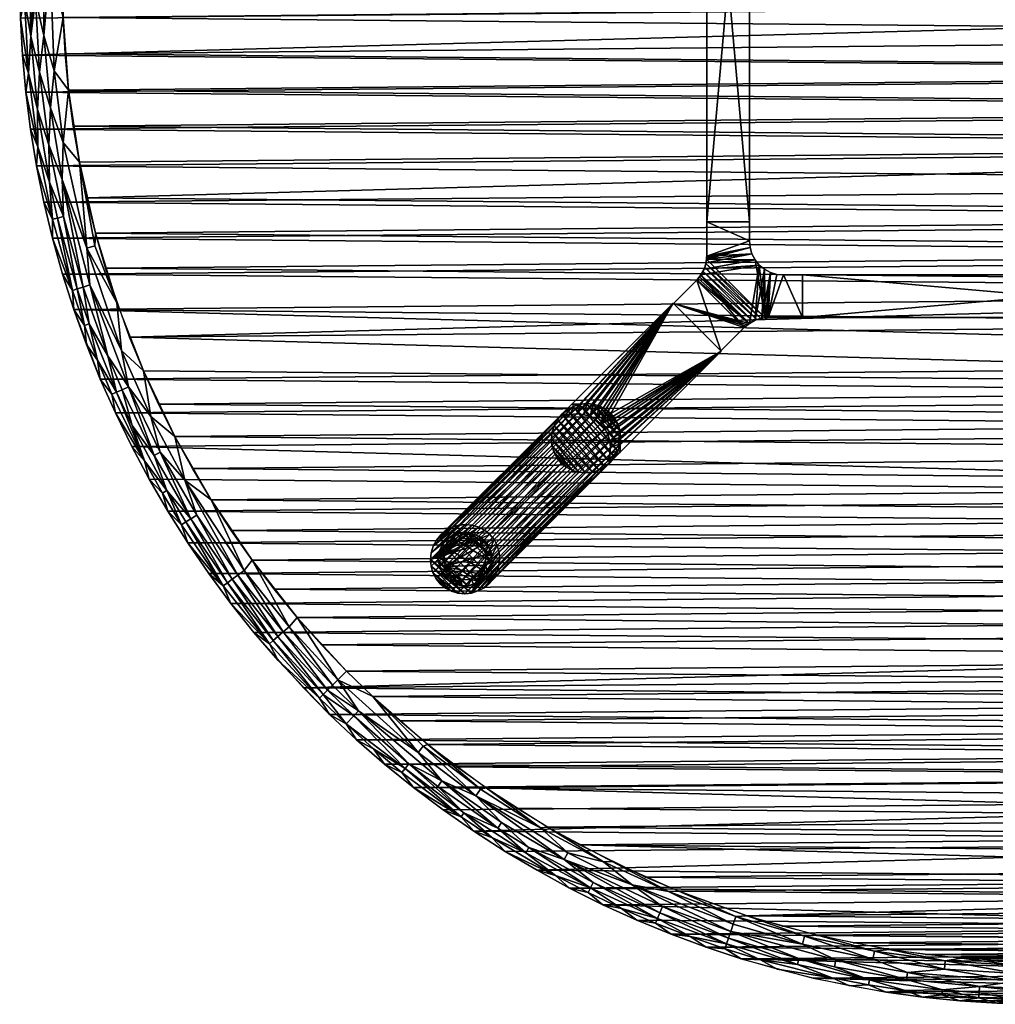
# Model space of a CAD drawing. Header units: inches. Extents: x -30 to 30, y -30 to 30.
# Tile 1 of 7: x -30 to -1.4, y -30 to -1.1. Entities that reach past the tile are written whole.
import ezdxf

# ---------------------------------------------------------------- set-up
doc = ezdxf.new("R2010")
doc.units = ezdxf.units.IN
doc.header["$MEASUREMENT"] = 0
for name, color, linetype in [('AFUTL-3-EDPL', 19, 'Continuous'), ('AFUTL-3-GDPL', 19, 'Continuous'), ('AFUTL-3-HWPT', 4, 'Continuous'), ('AFUTL-3-LGWD', 15, 'Continuous'), ('AFUTL-3-TPWD', 15, 'Continuous')]:
    doc.layers.add(name, color=color, linetype=linetype)

msp = doc.modelspace()

# ---------------------------------------------------------------- meshes
at = {"layer": 'AFUTL-3-EDPL'}
mesh = msp.add_polyface(dxfattribs=at)
corners = [(-29.146, -4.806, 41.371), (-29.099, -3.719, 41.215), (-28.752, -5.821, 41.215), (-29.674, -1.618, 41.556), (-29.418, -2.678, 41.371), (-29.479, -3.768, 41.556), (-28.99, -2.639, 41.092), (-28.568, -3.2, 40.976), (-28.722, -4.736, 41.092), (-28.726, -1.068, 40.976), (-29.105, 0.529, 41.092), (-28.863, 0.524, 41.005), (-29.822, -3.262, 42.047), (-29.468, -4.86, 41.766), (-29.684, -4.343, 42.047), (-29.535, -0.536, 41.371), (-29.862, -0.542, 41.766), (-29.714, 0.54, 41.556), (-28.251, -5.313, 40.976), (-28.036, -7.832, 41.092), (-29.507, -5.418, 42.047), (-29.038, -6.985, 41.766), (-29.128, -5.897, 41.556), (-28.721, -6.909, 41.371), (-29.98, -1.089, 42.047), (-29.743, -2.708, 41.766), (-29.292, -1.597, 41.215), (-29.292, 1.597, 41.215), (-30, 0, 42.047), (-29.535, 0.536, 41.371), (-29.921, -2.177, 42.047), (-29.862, 0.542, 41.766), (-28.726, 1.068, 40.976)]
mesh.append_faces([[corners[k] for k in face] for face in [(6, 7, 8), (12, 13, 14), (28, 16, 24), (30, 25, 12), (16, 28, 31), (14, 13, 20), (24, 25, 30)]], dxfattribs={"vtx0": -1, "vtx1": -1})
mesh.append_faces([[corners[k] for k in face] for face in [(0, 1, 2), (3, 4, 5), (9, 10, 11), (10, 9, 6), (3, 16, 17), (8, 18, 19), (20, 13, 21), (22, 0, 23), (24, 16, 25), (12, 25, 13), (26, 15, 27), (1, 8, 2), (15, 26, 4), (13, 5, 22), (25, 5, 13), (13, 22, 21), (16, 3, 25), (25, 3, 5), (29, 3, 17), (5, 4, 0), (5, 0, 22), (4, 26, 1), (4, 1, 0), (26, 6, 1)]], dxfattribs={"vtx0": -1, "vtx1": -1, "vtx2": -1})
mesh.append_faces([[corners[k] for k in face] for face in [(8, 7, 18), (1, 6, 8), (6, 9, 7), (0, 2, 23), (17, 16, 31)]], dxfattribs={"vtx0": -1, "vtx2": -1})
mesh.append_faces([[corners[k] for k in face] for face in [(15, 3, 29)]], dxfattribs={"vtx1": -1})
mesh.append_faces([[corners[k] for k in face] for face in [(3, 15, 4), (10, 26, 27), (26, 10, 6), (32, 9, 11)]], dxfattribs={"vtx1": -1, "vtx2": -1})
mesh = msp.add_polyface(dxfattribs=at)
corners = [(-27.803, -7.766, 41.005), (-28.251, -5.313, 40.976), (-27.778, -7.397, 40.976), (-28.894, -6.951, 41.556), (-28.721, -6.909, 41.371), (-28.314, -9.029, 41.556), (-27.967, -10.052, 41.556), (-28.144, -8.975, 41.371), (-27.418, -10.994, 41.371), (-27.949, -8.913, 41.215), (-27.018, -10.834, 41.092), (-26.814, -11.899, 41.215), (-29.036, -7.545, 42.047), (-29.038, -6.985, 41.766), (-28.455, -9.074, 41.766), (-27.721, -11.115, 41.766), (-27.164, -12.055, 41.556), (-28.743, -8.594, 42.047), (-28.411, -9.632, 42.047), (-28.106, -10.102, 41.766), (-28.036, -7.832, 41.092), (-27.152, -9.44, 40.976), (-26.376, -11.431, 40.976), (-28.752, -5.821, 41.215), (-29.507, -5.418, 42.047), (-29.29, -6.486, 42.047), (-28.043, -10.658, 42.047), (-28.722, -4.736, 41.092), (-26.161, -12.766, 41.092), (-27.638, -11.669, 42.047), (-27.299, -12.115, 41.766), (-29.128, -5.897, 41.556), (-27.001, -11.982, 41.371)]
mesh.append_faces([[corners[k] for k in face] for face in [(3, 4, 5), (12, 14, 17), (24, 13, 25), (18, 19, 26), (23, 27, 20), (14, 5, 19), (10, 22, 28), (31, 4, 3), (5, 7, 6), (8, 11, 32), (26, 15, 29), (25, 13, 12), (17, 14, 18), (19, 6, 15)]], dxfattribs={"vtx0": -1, "vtx1": -1})
mesh.append_faces([[corners[k] for k in face] for face in [(6, 7, 8), (12, 13, 14), (15, 6, 16), (20, 21, 10), (6, 8, 16), (13, 3, 14), (8, 9, 11), (7, 9, 8), (7, 23, 9), (20, 0, 21), (20, 1, 0)]], dxfattribs={"vtx0": -1, "vtx1": -1, "vtx2": -1})
mesh.append_faces([[corners[k] for k in face] for face in [(0, 1, 2), (5, 4, 7), (18, 14, 19), (10, 21, 22), (0, 2, 21), (14, 3, 5), (29, 15, 30), (13, 31, 3), (19, 5, 6), (16, 8, 32), (26, 19, 15)]], dxfattribs={"vtx0": -1, "vtx2": -1})
mesh.append_faces([[corners[k] for k in face] for face in [(9, 20, 10), (4, 23, 7)]], dxfattribs={"vtx1": -1})
mesh.append_faces([[corners[k] for k in face] for face in [(9, 10, 11)]], dxfattribs={"vtx1": -1, "vtx2": -1})
mesh.append_faces([[corners[k] for k in face] for face in [(23, 20, 9)]], dxfattribs={"vtx2": -1})
mesh = msp.add_polyface(dxfattribs=at)
corners = [(-23.915, -17.642, 41.556), (-24.982, -15.765, 41.371), (-23.772, -17.536, 41.371), (-27.299, -12.115, 41.766), (-27.164, -12.055, 41.556), (-26.348, -14.064, 41.766), (-25.165, -14.631, 41.092), (-24.391, -15.213, 40.976), (-23.425, -17.281, 41.092), (-25.133, -15.86, 41.556), (-26.161, -12.766, 41.092), (-25.453, -13.359, 40.976), (-26.708, -13.033, 41.556), (-25.692, -14.937, 41.556), (-26.06, -13.91, 41.371), (-26.814, -11.899, 41.215), (-25.88, -13.814, 41.215), (-26.205, -14.605, 42.047), (-25.82, -15.011, 41.766), (-25.657, -15.547, 42.047), (-25.076, -16.468, 42.047), (-25.258, -15.939, 41.766), (-24.034, -17.73, 41.766), (-24.809, -15.656, 41.215), (-23.607, -17.415, 41.215), (-27.001, -11.982, 41.371), (-27.638, -11.669, 42.047), (-27.196, -12.665, 42.047), (-23.193, -16.983, 40.976), (-26.376, -11.431, 40.976), (-26.718, -13.644, 42.047), (-27.018, -10.834, 41.092), (-27.721, -11.115, 41.766)]
mesh.append_faces([[corners[k] for k in face] for face in [(5, 4, 12)]], dxfattribs={"vtx0": -1})
mesh.append_faces([[corners[k] for k in face] for face in [(6, 7, 8), (9, 1, 0), (10, 11, 6), (17, 18, 19), (23, 6, 24), (26, 3, 27), (5, 13, 18), (30, 5, 17), (1, 23, 2), (32, 4, 3), (13, 1, 9), (4, 25, 12), (27, 5, 30), (19, 21, 20), (18, 13, 21)]], dxfattribs={"vtx0": -1, "vtx1": -1})
mesh.append_faces([[corners[k] for k in face] for face in [(3, 4, 5), (12, 14, 13), (15, 10, 16), (20, 21, 22), (13, 14, 1), (12, 25, 14), (16, 6, 23), (27, 3, 5), (21, 9, 22), (25, 15, 14), (14, 16, 1), (14, 15, 16), (1, 16, 23)]], dxfattribs={"vtx0": -1, "vtx1": -1, "vtx2": -1})
mesh.append_faces([[corners[k] for k in face] for face in [(0, 1, 2), (6, 11, 7), (24, 6, 8), (16, 10, 6), (8, 7, 28), (10, 29, 11), (17, 5, 18), (2, 23, 24), (15, 31, 10), (21, 13, 9), (19, 18, 21)]], dxfattribs={"vtx0": -1, "vtx2": -1})
mesh.append_faces([[corners[k] for k in face] for face in [(5, 12, 13)]], dxfattribs={"vtx1": -1, "vtx2": -1})
mesh = msp.add_polyface(dxfattribs=at)
corners = [(-22.572, -19.331, 41.556), (-22.436, -19.215, 41.371), (-21.11, -20.918, 41.556), (-20.839, -20.648, 41.215), (-20.074, -21.392, 41.215), (-20.984, -20.792, 41.371), (-22.109, -18.935, 41.092), (-23.193, -16.983, 40.976), (-21.867, -18.659, 40.976), (-19.655, -20.977, 40.976), (-18.326, -22.617, 41.092), (-20.679, -20.488, 41.092), (-20.922, -21.5, 42.047), (-22.427, -19.925, 42.047), (-21.215, -21.022, 41.766), (-24.461, -17.368, 42.047), (-24.034, -17.73, 41.766), (-23.814, -18.245, 42.047), (-22.684, -19.428, 41.766), (-23.772, -17.536, 41.371), (-23.915, -17.642, 41.556), (-22.281, -19.082, 41.215), (-23.607, -17.415, 41.215), (-23.425, -17.281, 41.092), (-20.437, -21.779, 41.766), (-20.128, -22.246, 42.047), (-20.421, -20.232, 40.976), (-23.136, -19.097, 42.047), (-25.076, -16.468, 42.047), (-25.133, -15.86, 41.556), (-20.214, -21.541, 41.371), (-18.042, -22.379, 40.976), (-18.174, -22.429, 41.005)]
mesh.append_faces([[corners[k] for k in face] for face in [(0, 1, 2), (15, 16, 17), (6, 8, 11), (20, 19, 0), (21, 6, 3), (22, 23, 21), (12, 24, 25), (27, 18, 13), (28, 16, 15), (19, 22, 1), (1, 21, 5), (3, 11, 4), (23, 7, 6), (5, 4, 30), (17, 18, 27)]], dxfattribs={"vtx0": -1, "vtx1": -1})
mesh.append_faces([[corners[k] for k in face] for face in [(9, 10, 11), (13, 18, 14), (17, 16, 18), (16, 20, 18), (18, 0, 14), (2, 30, 24)]], dxfattribs={"vtx0": -1, "vtx1": -1, "vtx2": -1})
mesh.append_faces([[corners[k] for k in face] for face in [(6, 7, 8), (11, 10, 4), (0, 19, 1), (14, 0, 2), (5, 21, 3), (11, 8, 26), (16, 29, 20), (18, 20, 0), (2, 1, 5), (2, 24, 14), (1, 22, 21), (3, 6, 11), (21, 23, 6)]], dxfattribs={"vtx0": -1, "vtx2": -1})
mesh.append_faces([[corners[k] for k in face] for face in [(3, 4, 5), (12, 13, 14), (14, 24, 12), (26, 9, 11), (5, 30, 2), (9, 31, 32)]], dxfattribs={"vtx1": -1, "vtx2": -1})
mesh = msp.add_polyface(dxfattribs=at)
corners = [(-18.803, -23.205, 41.766), (-18.46, -23.648, 42.047), (-19.307, -22.962, 42.047), (-17.751, -23.611, 41.371), (-15.991, -24.838, 41.371), (-16.984, -24.387, 41.556), (-19.655, -20.977, 40.976), (-18.174, -22.429, 41.005), (-18.326, -22.617, 41.092), (-20.437, -21.779, 41.766), (-19.633, -22.507, 41.766), (-20.128, -22.246, 42.047), (-16.168, -25.112, 41.766), (-14.303, -26.219, 41.766), (-15.779, -25.515, 42.047), (-17.629, -23.448, 41.215), (-20.214, -21.541, 41.371), (-18.709, -23.09, 41.556), (-16.695, -24.925, 42.047), (-17.589, -24.302, 42.047), (-17.069, -24.508, 41.766), (-18.597, -22.951, 41.371), (-16.498, -23.689, 41.005), (-16.636, -23.887, 41.092), (-15.88, -24.666, 41.215), (-15.17, -25.555, 41.556), (-20.074, -21.392, 41.215), (-14.735, -24.823, 41.005), (-14.048, -25.753, 41.215), (-15.079, -25.402, 41.371), (-16.33, -23.658, 40.976), (-18.042, -22.379, 40.976)]
mesh.append_faces([[corners[k] for k in face] for face in [(3, 4, 5), (9, 17, 10), (24, 23, 28), (8, 15, 26), (4, 24, 29)]], dxfattribs={"vtx0": -1, "vtx1": -1})
mesh.append_faces([[corners[k] for k in face] for face in [(6, 7, 8), (12, 13, 14), (3, 15, 4), (16, 17, 9), (0, 20, 1), (7, 22, 23), (15, 24, 4), (8, 7, 23), (5, 4, 25), (26, 15, 21), (22, 27, 23), (5, 25, 12), (17, 20, 0), (15, 23, 24), (8, 23, 15), (22, 30, 27), (7, 31, 22)]], dxfattribs={"vtx0": -1, "vtx1": -1, "vtx2": -1})
mesh.append_faces([[corners[k] for k in face] for face in [(0, 1, 2), (21, 5, 17), (26, 21, 16), (10, 2, 11), (18, 20, 12), (15, 3, 21), (20, 19, 1), (17, 0, 10)]], dxfattribs={"vtx0": -1, "vtx2": -1})
mesh.append_faces([[corners[k] for k in face] for face in [(9, 10, 11), (18, 19, 20), (16, 21, 17), (17, 5, 20), (12, 20, 5), (4, 29, 25), (31, 30, 22), (14, 18, 12), (10, 0, 2)]], dxfattribs={"vtx1": -1, "vtx2": -1})
mesh.append_faces([[corners[k] for k in face] for face in [(21, 3, 5)]], dxfattribs={"vtx2": -1})
mesh = msp.add_polyface(dxfattribs=at)
corners = [(-14.735, -24.823, 41.005), (-12.895, -25.827, 41.005), (-13.94, -25.555, 41.092), (-13.195, -26.429, 41.371), (-11.243, -27.317, 41.371), (-11.31, -27.482, 41.556), (-16.636, -23.887, 41.092), (-14.303, -26.219, 41.766), (-13.341, -26.721, 41.766), (-13.886, -26.593, 42.047), (-12.049, -26.499, 41.092), (-9.286, -28.23, 41.556), (-13.275, -26.589, 41.556), (-15.88, -24.666, 41.215), (-14.048, -25.753, 41.215), (-15.079, -25.402, 41.371), (-10.987, -26.695, 41.005), (-9.096, -27.652, 41.092), (-12.362, -27.188, 41.766), (-11.367, -27.619, 41.766), (-11.919, -27.53, 42.047), (-12.911, -27.079, 42.047), (-15.779, -25.515, 42.047), (-14.842, -26.071, 42.047), (-15.17, -25.555, 41.556), (-11.165, -27.128, 41.215), (-9.166, -27.867, 41.215), (-16.168, -25.112, 41.766), (-10.912, -27.945, 42.047), (-9.23, -28.061, 41.371), (-12.644, -25.816, 40.976), (-10.691, -26.684, 40.976), (-14.527, -24.805, 40.976), (-16.33, -23.658, 40.976), (-10.356, -28.013, 41.766)]
mesh.append_faces([[corners[k] for k in face] for face in [(7, 12, 8), (9, 8, 21), (22, 7, 23), (20, 19, 28), (18, 5, 19), (4, 25, 29), (23, 7, 9), (21, 18, 20), (19, 5, 34), (8, 12, 18)]], dxfattribs={"vtx0": -1, "vtx1": -1})
mesh.append_faces([[corners[k] for k in face] for face in [(0, 1, 2), (6, 0, 2), (2, 1, 10), (5, 4, 11), (10, 16, 17), (24, 15, 12), (1, 16, 10), (24, 12, 7), (27, 24, 7), (12, 5, 18), (12, 3, 5), (15, 3, 12), (2, 10, 14), (6, 2, 14), (14, 25, 4), (1, 30, 16), (0, 32, 1)]], dxfattribs={"vtx0": -1, "vtx1": -1, "vtx2": -1})
mesh.append_faces([[corners[k] for k in face] for face in [(15, 14, 3), (14, 10, 25)]], dxfattribs={"vtx0": -1, "vtx2": -1})
mesh.append_faces([[corners[k] for k in face] for face in [(3, 14, 4), (25, 10, 26)]], dxfattribs={"vtx1": -1})
mesh.append_faces([[corners[k] for k in face] for face in [(3, 4, 5), (7, 8, 9), (13, 14, 15), (18, 19, 20), (30, 31, 16), (32, 30, 1), (33, 32, 0), (19, 34, 28), (8, 18, 21)]], dxfattribs={"vtx1": -1, "vtx2": -1})
mesh = msp.add_polyface(dxfattribs=at)
corners = [(-9.23, -28.061, 41.371), (-7.17, -28.657, 41.371), (-7.213, -28.83, 41.556), (-7.065, -28.239, 41.092), (-4.997, -28.678, 41.092), (-6.082, -28.698, 41.215), (-5.101, -29.277, 41.556), (-6.192, -29.218, 41.766), (-7.006, -28.004, 41.005), (-10.987, -26.695, 41.005), (-9.02, -27.422, 41.005), (-9.096, -27.652, 41.092), (-9.286, -28.23, 41.556), (-10.912, -27.945, 42.047), (-10.356, -28.013, 41.766), (-9.89, -28.323, 42.047), (-4.955, -28.439, 41.005), (-11.243, -27.317, 41.371), (-9.332, -28.371, 41.766), (-8.296, -28.691, 41.766), (-7.808, -28.966, 42.047), (-6.751, -29.23, 42.047), (-9.166, -27.867, 41.215), (-12.049, -26.499, 41.092), (-8.855, -28.663, 42.047), (-11.31, -27.482, 41.556), (-6.124, -28.898, 41.371), (-4.011, -29.267, 41.371), (-11.165, -27.128, 41.215), (-5.127, -29.423, 41.766), (-5.686, -29.456, 42.047), (-6.62, -27.974, 40.976), (-8.68, -27.405, 40.976), (-10.691, -26.684, 40.976)]
mesh.append_faces([[corners[k] for k in face] for face in [(13, 14, 15), (20, 7, 21), (24, 19, 20), (14, 12, 18), (0, 22, 1), (11, 10, 3), (7, 6, 29), (1, 5, 26), (15, 18, 24), (21, 7, 30), (18, 12, 19)]], dxfattribs={"vtx0": -1, "vtx1": -1})
mesh.append_faces([[corners[k] for k in face] for face in [(3, 4, 5), (2, 6, 7), (3, 8, 4), (9, 10, 11), (12, 0, 2), (8, 16, 4), (19, 7, 20), (2, 1, 6), (22, 3, 5), (23, 11, 22), (10, 8, 3), (12, 2, 19), (19, 2, 7), (25, 12, 14), (22, 5, 1), (26, 5, 27), (8, 31, 16), (10, 32, 8), (9, 33, 10)]], dxfattribs={"vtx0": -1, "vtx1": -1, "vtx2": -1})
mesh.append_faces([[corners[k] for k in face] for face in [(0, 1, 2), (17, 0, 12), (14, 18, 15), (28, 22, 0), (11, 3, 22), (7, 29, 30), (32, 31, 8), (33, 32, 10), (18, 19, 24)]], dxfattribs={"vtx1": -1, "vtx2": -1})
mesh.append_faces([[corners[k] for k in face] for face in [(1, 26, 6)]], dxfattribs={"vtx2": -1})
mesh = msp.add_polyface(dxfattribs=at)
corners = [(-0.805, -29.529, 41.371), (-0.799, -29.325, 41.215), (1.341, -29.51, 41.371), (-1.361, -29.969, 42.047), (-0.813, -29.855, 41.766), (-0.272, -29.999, 42.047), (-3.983, -29.064, 41.215), (-1.876, -29.48, 41.371), (-4.011, -29.267, 41.371), (-5.127, -29.423, 41.766), (-5.101, -29.277, 41.556), (-4.055, -29.59, 41.766), (-4.612, -29.643, 42.047), (-2.903, -28.965, 41.092), (-2.878, -28.724, 41.005), (-0.793, -29.099, 41.092), (-0.786, -28.857, 41.005), (-2.978, -29.718, 41.766), (-1.897, -29.806, 41.766), (-2.449, -29.9, 42.047), (-6.082, -28.698, 41.215), (-3.533, -29.791, 42.047), (-2.963, -29.57, 41.556), (-1.888, -29.658, 41.556), (0.27, -29.717, 41.556), (-5.686, -29.456, 42.047), (-4.997, -28.678, 41.092), (-4.955, -28.439, 41.005), (-6.124, -28.898, 41.371), (1.321, -29.08, 41.092), (-2.402, -28.646, 40.976), (-0.267, -28.745, 40.976), (-4.523, -28.388, 40.976), (-6.62, -27.974, 40.976)]
mesh.append_faces([[corners[k] for k in face] for face in [(3, 4, 5), (9, 10, 11), (13, 14, 15), (21, 17, 19), (25, 9, 12), (17, 22, 18), (28, 8, 10), (22, 7, 23), (7, 1, 0), (19, 18, 3), (12, 11, 21), (18, 23, 4), (11, 22, 17)]], dxfattribs={"vtx0": -1, "vtx1": -1})
mesh.append_faces([[corners[k] for k in face] for face in [(0, 1, 2), (6, 1, 7), (8, 6, 7), (14, 16, 15), (20, 6, 8), (8, 7, 22), (23, 7, 24), (6, 13, 1), (20, 26, 6), (27, 14, 13), (10, 22, 11), (23, 24, 4), (10, 8, 22), (26, 13, 6), (26, 27, 13), (14, 30, 16), (27, 32, 14)]], dxfattribs={"vtx0": -1, "vtx1": -1, "vtx2": -1})
mesh.append_faces([[corners[k] for k in face] for face in [(9, 11, 12), (17, 18, 19), (13, 15, 1), (15, 29, 1), (22, 23, 18), (30, 31, 16), (32, 30, 14), (33, 32, 27), (18, 4, 3), (11, 17, 21)]], dxfattribs={"vtx1": -1, "vtx2": -1})
mesh.append_faces([[corners[k] for k in face] for face in [(7, 0, 24)]], dxfattribs={"vtx2": -1})
at = {"layer": 'AFUTL-3-GDPL'}
mesh = msp.add_polyface(dxfattribs=at)
corners = [(-17.038, -17.732), (-16.283, -16.531), (-17.538, -17.162, 0.531), (-17.369, -16.283), (-16.738, -16.362, 0.531), (-17.617, -17.369), (-16.508, -17.392, 0.531), (-16.167, -17.038), (-17.333, -16.456, 0.531), (-16.531, -17.617), (-17.732, -16.862), (-16.862, -16.167), (-16.34, -16.814, 0.531), (-17.086, -17.56, 0.531), (-16.531, -16.283, 0.177), (-17.507, -16.393, 0.177), (-16.283, -17.369, 0.177), (-17.617, -17.369, 0.177), (-17.369, -17.617, 0.177), (-16.531, -17.617, 0.177), (-16.207, -16.69, 0.177), (-17.21, -16.207, 0.177), (-17.732, -17.038, 0.177), (-17.038, -17.732, 0.177), (-17.693, -16.69, 0.177), (-16.167, -17.038, 0.177), (-16.862, -16.167, 0.177), (-17.567, -16.852, 0.531), (-17.048, -16.333, 0.531), (-16.35, -17.124, 0.531), (-16.283, -17.369), (-16.531, -16.283), (-17.369, -17.617), (-17.617, -16.531), (-16.776, -17.55, 0.531), (-17.363, -17.419, 0.531), (-16.481, -16.537, 0.531), (-17.444, -16.567, 0.531), (-16.393, -16.393, 0.177), (-16.69, -17.693, 0.177), (-16.862, -17.732), (-17.732, -17.038), (-16.167, -16.862), (-17.038, -16.167), (-17.732, -16.862, 0.177), (-16.862, -17.732, 0.177), (-16.283, -16.531, 0.177), (-17.617, -16.531, 0.177), (-17.21, -17.693, 0.177), (-16.167, -16.862, 0.177), (-17.369, -16.283, 0.177), (-17.507, -17.507, 0.177)]
mesh.append_faces([[corners[k] for k in face] for face in [(4, 14, 26), (35, 51, 18), (6, 19, 16), (12, 49, 20), (34, 45, 39), (28, 26, 21), (36, 46, 38), (21, 43, 3), (47, 33, 24), (29, 16, 25), (51, 32, 18), (48, 32, 0), (13, 48, 23), (39, 40, 9), (20, 42, 1), (46, 1, 38), (50, 3, 15), (2, 22, 17), (48, 0, 23), (45, 40, 39), (24, 33, 10), (49, 42, 20), (26, 43, 21), (4, 26, 28), (6, 16, 29), (38, 1, 31), (51, 5, 32), (15, 3, 33), (38, 31, 14), (39, 9, 19), (26, 11, 43), (27, 24, 44), (24, 10, 44), (20, 1, 46), (15, 33, 47), (18, 32, 48), (21, 3, 50), (17, 5, 51)]])
mesh.append_faces([[corners[k] for k in face] for face in [(13, 45, 34), (37, 24, 27), (12, 46, 36), (19, 30, 16), (22, 5, 17), (16, 7, 25), (14, 11, 26), (27, 22, 2), (1, 11, 31), (5, 0, 32), (34, 19, 6), (36, 14, 4), (37, 28, 8), (45, 0, 40), (22, 10, 41), (49, 7, 42), (37, 15, 47), (13, 18, 48), (12, 25, 49), (8, 21, 50), (35, 17, 51)]], dxfattribs={"vtx0": -1})
mesh.append_faces([[corners[k] for k in face] for face in [(33, 9, 10), (30, 3, 7), (42, 11, 1), (27, 28, 37), (41, 0, 5), (2, 4, 27), (9, 33, 30), (8, 15, 37), (10, 40, 41), (7, 43, 42)]], dxfattribs={"vtx0": -1, "vtx1": -1})
mesh.append_faces([[corners[k] for k in face] for face in [(10, 9, 40), (7, 3, 43), (27, 4, 28), (2, 6, 29), (30, 33, 3), (2, 36, 4), (41, 40, 0), (42, 43, 11)]], dxfattribs={"vtx0": -1, "vtx2": -1})
mesh.append_faces([[corners[k] for k in face] for face in [(28, 21, 8), (29, 25, 12), (35, 18, 13), (44, 10, 22), (2, 17, 35), (35, 13, 2), (23, 0, 45), (25, 7, 49)]], dxfattribs={"vtx1": -1})
mesh.append_faces([[corners[k] for k in face] for face in [(29, 12, 2), (12, 36, 2), (13, 34, 2), (34, 6, 2)]], dxfattribs={"vtx1": -1, "vtx2": -1})
mesh.append_faces([[corners[k] for k in face] for face in [(37, 47, 24), (27, 44, 22), (14, 31, 11), (16, 30, 7), (22, 41, 5), (8, 50, 15), (19, 9, 30), (36, 38, 14), (34, 39, 19), (13, 23, 45), (12, 20, 46)]], dxfattribs={"vtx2": -1})
at = {"layer": 'AFUTL-3-HWPT'}
mesh = msp.add_polyface(dxfattribs=at)
corners = [(-9.87, 7.062, 38.976), (-8.62, 7.062, 38.976), (-8.62, -7.062, 38.976), (-9.87, -7.062, 38.976), (-9.87, 7.062, 40.976), (-9.87, -7.062, 40.976), (-8.62, -7.062, 40.976), (-8.62, 7.062, 40.976)]
mesh.append_faces([[corners[k] for k in face] for face in [(3, 1, 2), (4, 3, 5), (2, 5, 3), (6, 1, 7), (6, 4, 5), (7, 0, 4)]], dxfattribs={"vtx0": -1})
mesh.append_faces([[corners[k] for k in face] for face in [(0, 1, 3), (0, 3, 4), (6, 5, 2), (2, 1, 6), (7, 4, 6), (1, 0, 7)]], dxfattribs={"vtx1": -1})
mesh = msp.add_polyface(dxfattribs=at)
corners = [(-9.453, -10.845, 40.976), (-9.453, -10.845, 39.008), (-8.771, -10.163, 38.986), (-8.771, -10.163, 40.976), (-10.845, -9.453, 39.008), (-10.845, -9.453, 40.976), (-10.163, -8.771, 40.976), (-10.163, -8.771, 38.986), (-7.062, -9.87, 38.976), (-7.062, -9.87, 40.976), (-8.064, -9.87, 40.976), (-8.064, -9.87, 38.976), (-7.062, -8.62, 38.976), (-7.062, -8.62, 40.976), (-8.259, -9.89, 40.976), (-8.447, -9.947, 40.976), (-8.62, -10.039, 40.976), (-8.725, -10.12, 38.984), (-8.676, -10.079, 38.983), (-8.625, -10.042, 38.981), (-8.516, -9.978, 38.979), (-8.4, -9.928, 38.977), (-8.279, -9.894, 38.977), (-8.156, -9.875, 38.976), (-8.126, -9.872, 38.976), (-8.095, -9.871, 38.976), (-10.039, -8.62, 40.976), (-9.947, -8.447, 40.976), (-9.89, -8.259, 40.976), (-9.87, -8.064, 40.976), (-9.87, -8.064, 38.976), (-9.871, -8.095, 38.976), (-9.872, -8.126, 38.976), (-9.875, -8.156, 38.976), (-9.894, -8.279, 38.977), (-9.928, -8.4, 38.977), (-9.978, -8.516, 38.979), (-10.042, -8.625, 38.981), (-10.079, -8.676, 38.983), (-10.12, -8.725, 38.984), (-7.62, -8.62, 38.976), (-7.62, -8.62, 40.976), (-7.815, -8.601, 40.976), (-8.003, -8.544, 40.976), (-8.176, -8.452, 40.976), (-8.328, -8.328, 40.976), (-8.452, -8.176, 40.976), (-8.544, -8.003, 40.976), (-8.601, -7.815, 40.976), (-8.62, -7.62, 40.976), (-8.62, -7.062, 40.976), (-9.87, -7.062, 40.976), (-9.87, -7.062, 38.976), (-7.815, -8.601, 38.976), (-8.003, -8.544, 38.976), (-8.176, -8.452, 38.976), (-8.328, -8.328, 38.976), (-8.452, -8.176, 38.976), (-8.544, -8.003, 38.976), (-8.601, -7.815, 38.976), (-8.62, -7.62, 38.976), (-8.62, -7.062, 38.976)]
mesh.append_faces([[corners[k] for k in face] for face in [(1, 5, 4), (9, 12, 13), (41, 9, 13), (30, 51, 52), (59, 49, 48), (58, 48, 47), (57, 47, 46), (56, 46, 45), (55, 45, 44), (54, 44, 43), (53, 43, 42), (60, 52, 61), (52, 50, 61)]], dxfattribs={"vtx0": -1})
mesh.append_faces([[corners[k] for k in face] for face in [(4, 6, 7), (8, 10, 11), (14, 23, 10), (15, 21, 14), (21, 15, 20), (20, 16, 19), (19, 16, 18), (18, 3, 17), (17, 3, 2), (26, 38, 6), (27, 36, 26), (36, 27, 35), (35, 28, 34), (34, 28, 33), (33, 29, 32), (32, 29, 31), (31, 29, 30), (13, 40, 41), (6, 3, 26), (45, 15, 44), (44, 14, 43), (43, 10, 42), (42, 10, 41), (26, 45, 27), (27, 46, 28), (28, 47, 29), (60, 49, 59), (61, 49, 60), (33, 23, 34), (34, 22, 35), (35, 21, 36), (36, 20, 37), (25, 54, 11), (54, 23, 55), (55, 23, 56), (56, 23, 57), (57, 33, 58), (58, 33, 59), (59, 30, 60), (2, 4, 17), (17, 4, 18), (18, 4, 19)]], dxfattribs={"vtx0": -1, "vtx1": -1})
mesh.append_faces([[corners[k] for k in face] for face in [(26, 16, 45), (57, 23, 33)]], dxfattribs={"vtx0": -1, "vtx1": -1, "vtx2": -1})
mesh.append_faces([[corners[k] for k in face] for face in [(3, 1, 2), (10, 23, 24), (10, 24, 25), (14, 21, 22), (14, 22, 23), (20, 15, 16), (18, 16, 3), (6, 38, 39), (6, 39, 7), (26, 36, 37), (26, 37, 38), (35, 27, 28), (33, 28, 29), (6, 0, 3), (26, 3, 16), (45, 16, 15), (44, 15, 14), (43, 14, 10), (41, 10, 9), (27, 45, 46), (28, 46, 47), (29, 47, 48), (29, 48, 49), (49, 51, 29), (40, 42, 41), (34, 23, 22), (35, 22, 21), (36, 21, 20), (37, 20, 19), (11, 54, 53), (11, 53, 40), (54, 24, 23), (59, 33, 32), (59, 32, 31), (60, 30, 52), (40, 8, 11), (19, 4, 7), (19, 7, 39), (19, 38, 37)]], dxfattribs={"vtx0": -1, "vtx2": -1})
mesh.append_faces([[corners[k] for k in face] for face in [(0, 1, 3), (5, 6, 4), (9, 10, 8), (0, 5, 1), (8, 12, 9), (12, 40, 13), (5, 0, 6), (50, 51, 49), (59, 48, 58), (58, 47, 57), (57, 46, 56), (56, 45, 55), (55, 44, 54), (54, 43, 53), (53, 42, 40), (50, 49, 61), (12, 8, 40), (1, 4, 2), (51, 50, 52)]], dxfattribs={"vtx1": -1})
mesh.append_faces([[corners[k] for k in face] for face in [(25, 11, 10), (29, 51, 30), (25, 24, 54), (31, 30, 59), (39, 38, 19)]], dxfattribs={"vtx1": -1, "vtx2": -1})
mesh = msp.add_polyface(dxfattribs=at)
corners = [(-7.062, -9.87, 38.976), (-7.062, -8.62, 38.976), (7.062, -8.62, 38.976), (7.062, -9.87, 38.976), (-7.062, -8.62, 40.976), (7.062, -8.62, 40.976), (7.062, -9.87, 40.976), (-7.062, -9.87, 40.976)]
mesh.append_faces([[corners[k] for k in face] for face in [(3, 1, 2), (5, 1, 4), (2, 6, 3), (7, 3, 6), (7, 5, 4), (0, 4, 1)]], dxfattribs={"vtx0": -1})
mesh.append_faces([[corners[k] for k in face] for face in [(0, 1, 3), (2, 1, 5), (5, 6, 2), (0, 3, 7), (6, 5, 7), (7, 4, 0)]], dxfattribs={"vtx1": -1})
mesh = msp.add_polyface(dxfattribs=at)
corners = [(-9.442, -10.856, 40.976), (-10.856, -9.442, 40.976), (-13.818, -12.403, 40.976), (-13.759, -12.462, 40.976), (-13.571, -12.408, 40.976), (-13.377, -12.391, 40.976), (-13.184, -12.411, 40.976), (-12.999, -12.467, 40.976), (-12.829, -12.558, 40.976), (-12.68, -12.68, 40.976), (-12.558, -12.829, 40.976), (-12.467, -12.999, 40.976), (-12.411, -13.184, 40.976), (-12.391, -13.377, 40.976), (-12.408, -13.571, 40.976), (-12.462, -13.759, 40.976), (-12.403, -13.818, 40.976), (-12.704, -14.118, 38.976), (-9.442, -10.856, 38.976), (-10.856, -9.442, 38.976), (-14.118, -12.704, 38.976), (-12.763, -14.06, 38.976), (-14.06, -12.763, 38.976), (-12.709, -13.871, 38.976), (-12.691, -13.677, 38.976), (-12.711, -13.484, 38.976), (-12.768, -13.299, 38.976), (-12.859, -13.13, 38.976), (-12.981, -12.981, 38.976), (-13.13, -12.859, 38.976), (-13.299, -12.768, 38.976), (-13.484, -12.711, 38.976), (-13.677, -12.691, 38.976), (-13.871, -12.709, 38.976)]
mesh.append_faces([[corners[k] for k in face] for face in [(16, 18, 0), (19, 2, 1), (16, 21, 17), (20, 3, 2), (23, 15, 14), (24, 14, 13), (25, 13, 12), (26, 12, 11), (27, 11, 10), (28, 10, 9), (28, 8, 29), (29, 7, 30), (30, 6, 31), (31, 5, 32), (32, 4, 33), (33, 3, 22), (1, 18, 19)]], dxfattribs={"vtx0": -1})
mesh.append_faces([[corners[k] for k in face] for face in [(1, 9, 0), (2, 4, 1), (17, 23, 18), (18, 28, 19)]], dxfattribs={"vtx0": -1, "vtx1": -1})
mesh.append_faces([[corners[k] for k in face] for face in [(0, 9, 10), (0, 10, 11), (1, 4, 5), (1, 5, 6), (1, 7, 8), (1, 8, 9), (0, 12, 13), (0, 13, 14), (14, 16, 0), (18, 23, 24), (18, 24, 25), (18, 26, 27), (18, 27, 28), (19, 28, 29), (19, 29, 30), (19, 31, 32), (19, 32, 33), (33, 20, 19)]], dxfattribs={"vtx0": -1, "vtx2": -1})
mesh.append_faces([[corners[k] for k in face] for face in [(15, 16, 14), (17, 18, 16), (20, 2, 19), (15, 21, 16), (22, 3, 20), (22, 20, 33), (21, 15, 23), (23, 14, 24), (24, 13, 25), (25, 12, 26), (26, 11, 27), (27, 10, 28), (0, 18, 1)]], dxfattribs={"vtx1": -1})
mesh.append_faces([[corners[k] for k in face] for face in [(6, 7, 1), (11, 12, 0), (25, 26, 18), (30, 31, 19)]], dxfattribs={"vtx1": -1, "vtx2": -1})
mesh.append_faces([[corners[k] for k in face] for face in [(2, 3, 4), (17, 21, 23), (28, 9, 8), (29, 8, 7), (30, 7, 6), (31, 6, 5), (32, 5, 4), (33, 4, 3)]], dxfattribs={"vtx2": -1})
at = {"layer": 'AFUTL-3-LGWD'}
mesh = msp.add_polyface(dxfattribs=at)
corners = [(-16.224, -16.224, 0.098), (-16.377, -16.1, 0.098), (-16.551, -16.008, 0.098), (-16.741, -15.952, 0.098), (-16.939, -15.935, 0.098), (-17.137, -15.956, 0.098), (-17.328, -16.016, 0.098), (-17.505, -16.112, 0.098), (-17.66, -16.24, 0.098), (-17.788, -16.395, 0.098), (-17.883, -16.572, 0.098), (-17.943, -16.763, 0.098), (-17.965, -16.961, 0.098), (-17.948, -17.159, 0.098), (-17.892, -17.349, 0.098), (-17.8, -17.523, 0.098), (-17.676, -17.676, 0.098), (-17.523, -17.8, 0.098), (-17.349, -17.892, 0.098), (-17.159, -17.948, 0.098), (-16.961, -17.965, 0.098), (-16.763, -17.943, 0.098), (-16.572, -17.883, 0.098), (-16.395, -17.788, 0.098), (-16.24, -17.66, 0.098), (-16.112, -17.505, 0.098), (-16.016, -17.328, 0.098), (-15.956, -17.137, 0.098), (-15.935, -16.939, 0.098), (-15.952, -16.741, 0.098), (-16.008, -16.551, 0.098), (-16.1, -16.377, 0.098), (-14.132, -14.132, 40.972), (-14.257, -13.98, 40.972), (-14.349, -13.805, 40.972), (-14.404, -13.616, 40.972), (-14.422, -13.418, 40.972), (-14.4, -13.22, 40.972), (-14.34, -13.028, 40.972), (-14.244, -12.852, 40.972), (-14.116, -12.697, 40.972), (-13.961, -12.569, 40.972), (-13.785, -12.473, 40.972), (-13.594, -12.413, 40.972), (-13.395, -12.391, 40.972), (-13.198, -12.409, 40.972), (-13.008, -12.464, 40.972), (-12.833, -12.556, 40.972), (-12.681, -12.681, 40.972), (-12.556, -12.833, 40.972), (-12.464, -13.008, 40.972), (-12.409, -13.198, 40.972), (-12.391, -13.395, 40.972), (-12.413, -13.594, 40.972), (-12.473, -13.785, 40.972), (-12.569, -13.961, 40.972), (-12.697, -14.116, 40.972), (-12.852, -14.244, 40.972), (-13.028, -14.34, 40.972), (-13.22, -14.4, 40.972), (-13.418, -14.422, 40.972), (-13.616, -14.404, 40.972), (-13.805, -14.349, 40.972), (-13.98, -14.257, 40.972)]
mesh.append_faces([[corners[k] for k in face] for face in [(0, 47, 48), (46, 1, 2), (44, 3, 4), (42, 5, 6), (40, 7, 8), (38, 9, 10), (36, 11, 12), (34, 13, 14), (32, 15, 16), (63, 18, 62), (61, 20, 60), (59, 22, 58), (57, 24, 56), (55, 26, 54), (53, 28, 52), (51, 30, 50), (47, 49, 48), (23, 25, 24), (15, 17, 16), (7, 9, 8)]], dxfattribs={"vtx0": -1})
mesh.append_faces([[corners[k] for k in face] for face in [(1, 47, 0), (47, 1, 46), (45, 3, 44), (43, 5, 42), (41, 7, 40), (39, 9, 38), (37, 11, 36), (35, 13, 34), (33, 15, 32), (32, 17, 63), (62, 19, 61), (60, 21, 59), (58, 23, 57), (56, 25, 55), (54, 27, 53), (52, 29, 51), (50, 31, 49), (33, 63, 34), (34, 62, 35), (35, 61, 36), (36, 60, 37), (37, 59, 38), (38, 58, 39), (39, 57, 40), (40, 56, 41), (41, 55, 42), (42, 54, 43), (43, 53, 44), (44, 52, 45), (45, 51, 46), (46, 50, 47), (21, 27, 22), (22, 26, 23), (12, 20, 13), (13, 19, 14), (14, 18, 15), (11, 4, 12), (4, 11, 5), (5, 10, 6), (6, 9, 7)]], dxfattribs={"vtx0": -1, "vtx1": -1})
mesh.append_faces([[corners[k] for k in face] for face in [(12, 31, 21)]], dxfattribs={"vtx0": -1, "vtx1": -1, "vtx2": -1})
mesh.append_faces([[corners[k] for k in face] for face in [(45, 2, 3), (43, 4, 5), (41, 6, 7), (39, 8, 9), (37, 10, 11), (35, 12, 13), (33, 14, 15), (63, 17, 18), (61, 19, 20), (59, 21, 22), (57, 23, 24), (55, 25, 26), (53, 27, 28), (51, 29, 30), (49, 31, 0), (34, 63, 62), (35, 62, 61), (36, 61, 60), (37, 60, 59), (38, 59, 58), (39, 58, 57), (40, 57, 56), (41, 56, 55), (42, 55, 54), (43, 54, 53), (44, 53, 52), (45, 52, 51), (46, 51, 50), (47, 50, 49), (12, 0, 31), (21, 31, 30), (21, 30, 29), (21, 28, 27), (22, 27, 26), (23, 26, 25), (13, 20, 19), (14, 19, 18), (15, 18, 17), (12, 4, 3), (12, 3, 2), (5, 11, 10), (6, 10, 9)]], dxfattribs={"vtx0": -1, "vtx2": -1})
mesh.append_faces([[corners[k] for k in face] for face in [(46, 2, 45), (44, 4, 43), (42, 6, 41), (40, 8, 39), (38, 10, 37), (36, 12, 35), (34, 14, 33), (32, 63, 33)]], dxfattribs={"vtx1": -1})
mesh.append_faces([[corners[k] for k in face] for face in [(1, 0, 12), (29, 28, 21), (21, 20, 12), (2, 1, 12)]], dxfattribs={"vtx1": -1, "vtx2": -1})
mesh.append_faces([[corners[k] for k in face] for face in [(0, 48, 49), (32, 16, 17), (62, 18, 19), (60, 20, 21), (58, 22, 23), (56, 24, 25), (54, 26, 27), (52, 28, 29), (50, 30, 31)]], dxfattribs={"vtx2": -1})
at = {"layer": 'AFUTL-3-TPWD'}
mesh = msp.add_polyface(dxfattribs=at)
corners = [(-28.726, -1.068, 40.976), (28.701, -1.602, 40.976), (-28.667, -2.136, 40.976), (-28.568, -3.2, 40.976), (28.622, -2.668, 40.976), (28.503, -3.73, 40.976), (28.582, -9.115, 42.047), (-28.743, -8.594, 42.047), (-28.411, -9.632, 42.047), (28.232, -10.147, 42.047), (29.995, -0.545, 42.047), (-29.921, -2.177, 42.047), (29.876, -2.72, 42.047), (-29.98, -1.089, 42.047), (-30, 0, 42.047), (-28.034, -6.359, 40.976), (27.911, -6.879, 40.976), (-27.778, -7.397, 40.976), (29.6, -4.881, 42.047), (-29.684, -4.343, 42.047), (-29.507, -5.418, 42.047), (28.345, -4.787, 40.976), (29.403, -5.953, 42.047), (-26.782, -10.443, 40.976), (26.972, -9.943, 40.976), (26.159, -11.919, 40.976), (-28.429, -4.259, 40.976), (-28.251, -5.313, 40.976), (-29.822, -3.262, 42.047), (29.168, -7.017, 42.047), (-29.036, -7.545, 42.047), (28.894, -8.071, 42.047), (27.845, -11.165, 42.047), (-27.638, -11.669, 42.047), (-27.484, -8.424, 40.976), (27.636, -7.912, 40.976), (27.323, -8.934, 40.976), (28.741, -0.534, 40.976), (29.995, 0.545, 42.047), (-29.29, -6.486, 42.047), (-28.746, 0, 40.976), (29.758, -3.803, 42.047)]
mesh.append_faces([[corners[k] for k in face] for face in [(0, 1, 2), (6, 8, 9), (10, 11, 12), (13, 10, 14), (15, 16, 17), (18, 20, 22), (26, 21, 27), (29, 30, 31), (34, 36, 23), (40, 37, 0), (3, 5, 26), (41, 19, 18), (27, 21, 15), (31, 7, 6), (9, 8, 32), (22, 39, 29), (2, 4, 3), (17, 35, 34), (12, 28, 41)]], dxfattribs={"vtx0": -1, "vtx1": -1})
mesh.append_faces([[corners[k] for k in face] for face in [(3, 4, 5), (6, 7, 8), (18, 19, 20), (15, 21, 16), (23, 24, 25), (12, 11, 28), (32, 8, 33), (34, 35, 36), (0, 37, 1), (14, 10, 38), (29, 39, 30), (26, 5, 21), (41, 28, 19), (23, 36, 24), (17, 16, 35), (2, 1, 4), (22, 20, 39), (10, 13, 11), (31, 30, 7)]], dxfattribs={"vtx0": -1, "vtx2": -1})
mesh = msp.add_polyface(dxfattribs=at)
corners = [(-24.939, -14.296, 40.976), (24.669, -14.757, 40.976), (-24.391, -15.213, 40.976), (-25.932, -12.404, 40.976), (26.159, -11.919, 40.976), (25.697, -12.884, 40.976), (24.772, -16.921, 42.047), (-24.461, -17.368, 42.047), (24.142, -17.809, 42.047), (25.371, -16.01, 42.047), (-25.657, -15.547, 42.047), (-25.076, -16.468, 42.047), (-23.193, -16.983, 40.976), (23.505, -16.549, 40.976), (22.873, -17.411, 40.976), (-21.159, -19.459, 40.976), (20.793, -19.849, 40.976), (-20.421, -20.232, 40.976), (-26.782, -10.443, 40.976), (-26.376, -11.431, 40.976), (26.961, -13.157, 42.047), (-26.718, -13.644, 42.047), (25.935, -15.079, 42.047), (22.786, -19.514, 42.047), (-23.136, -19.097, 42.047), (-21.689, -20.726, 42.047), (21.517, -19.062, 40.976), (-27.196, -12.665, 42.047), (-22.546, -17.833, 40.976), (23.479, -18.674, 42.047), (24.104, -15.664, 40.976), (-23.814, -18.245, 42.047), (-25.453, -13.359, 40.976), (27.845, -11.165, 42.047), (-27.638, -11.669, 42.047), (27.421, -12.169, 42.047), (-26.205, -14.605, 42.047), (22.21, -18.249, 40.976), (-21.867, -18.659, 40.976), (-23.808, -16.109, 40.976), (25.201, -13.83, 40.976), (22.062, -20.329, 42.047)]
mesh.append_faces([[corners[k] for k in face] for face in [(0, 1, 2), (6, 7, 8), (15, 16, 17), (18, 4, 19), (20, 21, 22), (12, 14, 28), (29, 24, 23), (3, 5, 32), (33, 34, 35), (22, 10, 9), (28, 37, 38), (2, 30, 39), (8, 31, 29), (19, 4, 3), (39, 13, 12), (32, 40, 0), (35, 27, 20), (38, 26, 15), (9, 11, 6), (23, 25, 41)]], dxfattribs={"vtx0": -1, "vtx1": -1})
mesh.append_faces([[corners[k] for k in face] for face in [(3, 4, 5), (9, 10, 11), (12, 13, 14), (23, 24, 25), (15, 26, 16), (20, 27, 21), (2, 1, 30), (8, 7, 31), (22, 21, 36), (38, 37, 26), (32, 5, 40), (35, 34, 27), (22, 36, 10), (28, 14, 37), (39, 30, 13), (29, 31, 24), (0, 40, 1), (6, 11, 7)]], dxfattribs={"vtx0": -1, "vtx2": -1})
mesh = msp.add_polyface(dxfattribs=at)
corners = [(16.24, -25.224, 42.047), (-14.842, -26.071, 42.047), (14.367, -26.336, 42.047), (-18.042, -22.379, 40.976), (18.455, -22.04, 40.976), (17.623, -22.711, 40.976), (-8.68, -27.405, 40.976), (9.187, -27.238, 40.976), (8.169, -27.561, 40.976), (20.528, -21.876, 42.047), (-20.128, -22.246, 42.047), (19.721, -22.607, 42.047), (5.15, -29.555, 42.047), (-4.612, -29.643, 42.047), (2.991, -29.85, 42.047), (-13.595, -25.328, 40.976), (13.122, -25.577, 40.976), (12.162, -26.047, 40.976), (10.403, -28.139, 42.047), (-9.89, -28.323, 42.047), (9.374, -28.498, 42.047), (-3.465, -28.537, 40.976), (3.995, -28.467, 40.976), (2.934, -28.596, 40.976), (18.887, -23.309, 42.047), (-18.46, -23.648, 42.047), (18.028, -23.979, 42.047), (-16.33, -23.658, 40.976), (16.767, -23.35, 40.976), (14.986, -24.531, 40.976), (13.401, -26.841, 42.047), (-12.911, -27.079, 42.047), (11.418, -27.742, 42.047), (8.333, -28.819, 42.047), (-8.855, -28.663, 42.047), (7.281, -29.103, 42.047), (1.905, -29.939, 42.047), (-1.361, -29.969, 42.047), (0.817, -29.989, 42.047), (-5.575, -28.2, 40.976), (6.099, -28.092, 40.976), (5.05, -28.299, 40.976), (-19.655, -20.977, 40.976), (20.041, -20.608, 40.976), (19.261, -21.339, 40.976), (-10.691, -26.684, 40.976), (11.186, -26.481, 40.976), (10.194, -26.878, 40.976), (22.062, -20.329, 42.047), (-21.689, -20.726, 42.047), (21.309, -21.117, 42.047), (-14.527, -24.805, 40.976), (14.063, -25.071, 40.976), (-1.335, -28.715, 40.976), (1.869, -28.685, 40.976), (0.801, -28.735, 40.976), (-6.62, -27.974, 40.976), (7.139, -27.846, 40.976), (-16.695, -24.925, 42.047), (-10.912, -27.945, 42.047), (-6.751, -29.23, 42.047), (6.22, -29.348, 42.047), (-17.198, -23.034, 40.976), (-11.676, -26.268, 40.976), (-7.655, -27.708, 40.976), (-18.861, -21.693, 40.976), (-2.449, -29.9, 42.047), (-20.421, -20.232, 40.976), (20.793, -19.849, 40.976), (-4.523, -28.388, 40.976), (-2.402, -28.646, 40.976), (-20.922, -21.5, 42.047), (-19.307, -22.962, 42.047), (-13.886, -26.593, 42.047)]
mesh.append_faces([[corners[k] for k in face] for face in [(36, 37, 38)]], dxfattribs={"vtx0": -1})
mesh.append_faces([[corners[k] for k in face] for face in [(0, 1, 2), (9, 10, 11), (12, 13, 14), (18, 19, 20), (24, 25, 26), (30, 31, 32), (33, 34, 35), (48, 49, 50), (26, 58, 0), (32, 59, 18), (35, 60, 61), (14, 66, 36), (20, 34, 33), (61, 60, 12), (50, 71, 9), (11, 72, 24), (2, 73, 30)]], dxfattribs={"vtx0": -1, "vtx1": -1})
mesh.append_faces([[corners[k] for k in face] for face in [(3, 4, 5), (6, 7, 8), (15, 16, 17), (21, 22, 23), (27, 28, 29), (39, 40, 41), (42, 43, 44), (45, 46, 47), (51, 29, 52), (53, 54, 55), (56, 57, 40), (6, 47, 7), (15, 52, 16), (62, 5, 28), (63, 17, 46), (64, 8, 57), (65, 44, 4), (67, 68, 43), (69, 41, 22), (70, 23, 54)]], dxfattribs={"vtx0": -1, "vtx2": -1})
mesh = msp.add_polyface(dxfattribs=at)
corners = [(-10.691, -26.684, 40.976), (10.194, -26.878, 40.976), (-8.68, -27.405, 40.976), (19.721, -22.607, 42.047), (-20.128, -22.246, 42.047), (-19.307, -22.962, 42.047), (7.281, -29.103, 42.047), (-8.855, -28.663, 42.047), (-6.751, -29.23, 42.047), (-17.198, -23.034, 40.976), (16.767, -23.35, 40.976), (-16.33, -23.658, 40.976), (11.418, -27.742, 42.047), (-12.911, -27.079, 42.047), (-11.919, -27.53, 42.047), (-6.62, -27.974, 40.976), (6.099, -28.092, 40.976), (-5.575, -28.2, 40.976), (16.24, -25.224, 42.047), (-15.779, -25.515, 42.047), (-14.842, -26.071, 42.047), (-13.595, -25.328, 40.976), (12.162, -26.047, 40.976), (-11.676, -26.268, 40.976), (2.991, -29.85, 42.047), (-4.612, -29.643, 42.047), (-3.533, -29.791, 42.047), (-15.439, -24.248, 40.976), (14.986, -24.531, 40.976), (-14.527, -24.805, 40.976), (-19.655, -20.977, 40.976), (19.261, -21.339, 40.976), (-18.861, -21.693, 40.976), (10.403, -28.139, 42.047), (-10.912, -27.945, 42.047), (-9.89, -28.323, 42.047), (18.028, -23.979, 42.047), (-18.46, -23.648, 42.047), (-17.589, -24.302, 42.047), (-3.465, -28.537, 40.976), (2.934, -28.596, 40.976), (-2.402, -28.646, 40.976), (21.309, -21.117, 42.047), (-21.689, -20.726, 42.047), (-20.922, -21.5, 42.047), (8.169, -27.561, 40.976), (-7.655, -27.708, 40.976), (5.15, -29.555, 42.047), (-4.523, -28.388, 40.976), (3.995, -28.467, 40.976), (-16.695, -24.925, 42.047), (18.455, -22.04, 40.976), (-18.042, -22.379, 40.976), (14.063, -25.071, 40.976), (1.905, -29.939, 42.047), (-2.449, -29.9, 42.047), (-1.361, -29.969, 42.047), (9.374, -28.498, 42.047), (13.401, -26.841, 42.047), (-13.886, -26.593, 42.047), (7.139, -27.846, 40.976), (20.528, -21.876, 42.047), (1.869, -28.685, 40.976), (-1.335, -28.715, 40.976), (-20.421, -20.232, 40.976), (20.041, -20.608, 40.976), (0.801, -28.735, 40.976), (-0.267, -28.745, 40.976), (11.186, -26.481, 40.976), (18.887, -23.309, 42.047), (17.623, -22.711, 40.976), (5.05, -28.299, 40.976), (14.367, -26.336, 42.047)]
mesh.append_faces([[corners[k] for k in face] for face in [(63, 66, 67)]], dxfattribs={"vtx0": -1})
mesh.append_faces([[corners[k] for k in face] for face in [(0, 1, 2), (9, 10, 11), (15, 16, 17), (21, 22, 23), (27, 28, 29), (30, 31, 32), (39, 40, 41), (2, 45, 46), (48, 49, 39), (32, 51, 52), (29, 53, 21), (46, 60, 15), (41, 62, 63), (11, 28, 27), (64, 65, 30), (23, 68, 0), (52, 70, 9), (17, 71, 48)]], dxfattribs={"vtx0": -1, "vtx1": -1})
mesh.append_faces([[corners[k] for k in face] for face in [(3, 4, 5), (6, 7, 8), (12, 13, 14), (18, 19, 20), (24, 25, 26), (33, 34, 35), (36, 37, 38), (42, 43, 44), (47, 8, 25), (18, 50, 19), (54, 55, 56), (57, 35, 7), (58, 59, 13), (61, 44, 4), (69, 5, 37), (12, 14, 34), (36, 38, 50), (24, 26, 55), (72, 20, 59)]], dxfattribs={"vtx0": -1, "vtx2": -1})

doc.saveas('drawing.dxf')
